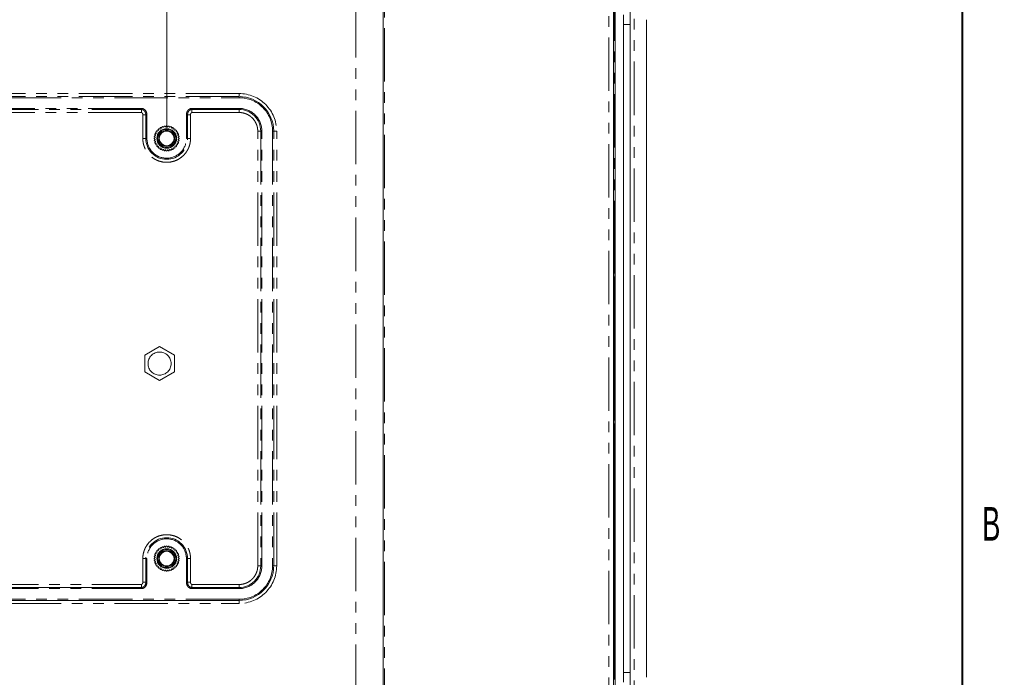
# Model space of a CAD drawing. Header units: millimetres. Extents: x 19 to 844, y 7 to 552.
# Tile 25 of 49: x 726 to 843, y 191 to 269. Entities that reach past the tile are written whole.
import ezdxf

# ---------------------------------------------------------------- set-up
doc = ezdxf.new("R2010")
doc.units = ezdxf.units.MM
doc.linetypes.add('PHANTOM', pattern=[12.7, 6.35, -1.27, 1.27, -1.27, 1.27, -1.27])
doc.styles.add('SLDTEXTSTYLE0', font='TXT', dxfattribs={"width": 0.75})
doc.styles.add('SLDTEXTSTYLE1', font='TXT', dxfattribs={"width": 0.605})
doc.dimstyles.new('SLDDIMSTYLE1', dxfattribs={"dimtxt": 3.125, "dimasz": 3.302, "dimexe": 0, "dimexo": 0.0625, "dimgap": 0.78125, "dimtad": 0, "dimtih": 1, "dimtoh": 1, "dimlfac": 2, "dimrnd": 1e-09, "dimzin": 4, "dimdsep": 46, "dimtxsty": 'SLDTEXTSTYLE0', "dimsah": 1, "dimcen": 0.09, "dimadec": 0, "dimazin": 1, "dimtfac": 1, "dimtofl": 0, "dimtmove": 0, "dimatfit": 3, "dimfxl": 0, "dimfrac": 2, "dimtolj": 1, "dimtzin": 12, "dimarcsym": 0})

# ---------------------------------------------------------------- blocks, each defined once
blk = doc.blocks.new('*D34')
at = {"color": 7, "linetype": 'Continuous', "lineweight": 0}
for p, q in [((716.72, 331.95), (716.08, 331.95)), ((716.08, 331.95), (716.08, 326.99)), ((726.38, 331.95), (727.02, 331.95)), ((727.02, 331.95), (727.02, 326.99)), ((693.55, 256.58), (693.55, 330.63)), ((743.55, 256.58), (743.55, 330.63)), ((693.55, 327.45), (708.45, 327.45)), ((716.08, 326.99), (716.72, 326.99)), ((727.02, 326.99), (726.38, 326.99)), ((743.55, 327.45), (728.65, 327.45))]:
    blk.add_line(p, q, dxfattribs=at)
for points in [[(693.55, 327.45), (696.85, 326.94), (696.85, 327.96)], [(743.55, 327.45), (740.25, 327.96), (740.25, 326.94)]]:
    blk.add_solid(points, dxfattribs=at)
at = {"color": 7, "linetype": 'Continuous', "lineweight": 0, "char_height": 3.125, "attachment_point": 1, "style": 'SLDTEXTSTYLE0'}
for s, insert in [('3.94', (717.51, 331.02, 3.56)), ('2X', (709.08, 326.39, 3.56)), ('100.0', (715.09, 326.34, 3.56))]:
    blk.add_mtext(s, dxfattribs=dict(at, insert=insert))

msp = doc.modelspace()

# ---------------------------------------------------------------- linework, layer by layer
at = {"color": 7, "linetype": 'Continuous', "lineweight": 40}
msp.add_line((838.2, 546.1), (838.2, 12.7), dxfattribs=at)
at = {"color": 7, "linetype": 'Continuous', "lineweight": 15}
for p, q in [((796.9189, 154.6807), (796.9189, 305.9357)), ((796.7089, 305.4357), (796.7089, 155.1807)), ((769.2989, 284.0807), (769.2989, 185.8807)), ((798.7089, 268.8648), (798.7089, 271.0299)), ((797.9089, 270.0335), (797.9089, 190.5829)), ((798.7089, 191.7516), (798.7089, 268.8648)), ((800.6589, 269.4419), (800.6589, 191.1745)), ((742.8504, 256.6041), (742.9512, 256.546)), ((742.9846, 256.5616), (743.0048, 256.6761)), ((743.0861, 256.7057), (743.1753, 256.631)), ((743.2305, 256.6944), (743.1248, 256.6733)), ((743.2109, 256.6405), (743.2507, 256.7498)), ((743.3359, 256.7648), (743.4107, 256.6757)), ((743.4857, 256.7451), (743.3715, 256.7224)), ((743.4475, 256.679), (743.5056, 256.7797)), ((743.5922, 256.7797), (743.6504, 256.679)), ((743.7263, 256.7224), (743.6122, 256.7451)), ((743.6871, 256.6757), (743.7619, 256.7648)), ((743.8472, 256.7498), (743.8869, 256.6405)), ((743.9731, 256.6733), (743.8673, 256.6944)), ((743.9226, 256.631), (744.0117, 256.7057)), ((744.093, 256.6761), (744.1133, 256.5615)), ((744.1467, 256.546), (744.2474, 256.6041)), ((742.1809, 255.4459), (742.0918, 255.5207)), ((742.1342, 255.4851), (742.0989, 255.3077)), ((742.1068, 255.606), (742.2161, 255.6457)), ((742.2257, 255.6814), (742.1509, 255.7705)), ((742.1833, 255.7319), (742.1622, 255.6261)), ((742.1805, 255.8518), (742.2951, 255.872)), ((742.3106, 255.9055), (742.2525, 256.0062)), ((742.2958, 256.0812), (742.4121, 256.0812)), ((742.4129, 256.1673), (742.3553, 256.0812)), ((742.4333, 256.1114), (742.3935, 256.2207)), ((742.4491, 256.287), (742.5637, 256.2669)), ((742.5898, 256.2929), (742.5696, 256.4075)), ((742.6359, 256.4631), (742.7452, 256.4234)), ((742.7754, 256.5013), (742.6893, 256.4437)), ((742.7754, 256.4445), (742.7754, 256.5608)), ((744.3224, 256.5608), (744.3224, 256.4445)), ((744.4085, 256.4437), (744.3224, 256.5013)), ((744.3526, 256.4233), (744.4619, 256.4631)), ((744.5283, 256.4075), (744.5081, 256.2929)), ((744.5341, 256.2668), (744.6487, 256.287)), ((744.7043, 256.2207), (744.6646, 256.1114)), ((744.7425, 256.0812), (744.6849, 256.1673)), ((744.6857, 256.0812), (744.802, 256.0812)), ((744.8453, 256.0062), (744.7872, 255.9054)), ((744.8028, 255.872), (744.9173, 255.8518)), ((744.9469, 255.7705), (744.8722, 255.6813)), ((744.8817, 255.6457), (744.991, 255.606)), ((744.9356, 255.6261), (744.9145, 255.7319)), ((745.006, 255.5207), (744.9169, 255.4459)), ((744.9989, 255.3077), (744.9636, 255.4851)), ((742.0769, 255.351), (742.1777, 255.4092)), ((742.1777, 255.2063), (742.0769, 255.2644)), ((742.0918, 255.0947), (742.1809, 255.1695)), ((742.0989, 255.3077), (742.1342, 255.1303)), ((742.2161, 254.9697), (742.1068, 255.0094)), ((742.1509, 254.8449), (742.2256, 254.9341)), ((742.1622, 254.9893), (742.1833, 254.8836)), ((742.295, 254.7434), (742.1805, 254.7636)), ((742.2525, 254.6092), (742.3106, 254.71)), ((742.4121, 254.5342), (742.2958, 254.5342)), ((742.3935, 254.3947), (742.4332, 254.504)), ((742.5637, 254.3486), (742.4491, 254.3284)), ((742.5696, 254.2079), (742.5898, 254.3225)), ((744.508, 254.3225), (744.5283, 254.2079)), ((744.6487, 254.3284), (744.5341, 254.3485)), ((744.6482, 254.3932), (744.7425, 254.5342)), ((744.6646, 254.504), (744.7043, 254.3947)), ((744.802, 254.5342), (744.6857, 254.5342)), ((744.7872, 254.7099), (744.8453, 254.6092)), ((744.9173, 254.7636), (744.8028, 254.7434)), ((744.8722, 254.934), (744.9469, 254.8449)), ((744.991, 255.0095), (744.8817, 254.9697)), ((744.9145, 254.8835), (744.9356, 254.9893)), ((744.9169, 255.1695), (745.006, 255.0947)), ((744.9202, 255.4091), (745.0209, 255.351)), ((745.0209, 255.2644), (744.9202, 255.2062)), ((744.9636, 255.1303), (744.9989, 255.3077)), ((742.7452, 254.1921), (742.6359, 254.1523)), ((742.6893, 254.1717), (742.7754, 254.1141)), ((742.7754, 254.0546), (742.7754, 254.1709)), ((742.9511, 254.0694), (742.8504, 254.0113)), ((743.0048, 253.9393), (742.9846, 254.0539)), ((743.1752, 253.9844), (743.0862, 253.9097)), ((743.1247, 253.9421), (743.2305, 253.921)), ((743.2507, 253.8656), (743.2109, 253.9749)), ((743.4107, 253.9397), (743.3359, 253.8506)), ((743.3715, 253.893), (743.4856, 253.8703)), ((743.5056, 253.8357), (743.4474, 253.9365)), ((743.6503, 253.9364), (743.5922, 253.8357)), ((743.6122, 253.8703), (743.7263, 253.893)), ((743.7619, 253.8506), (743.6871, 253.9397)), ((743.8869, 253.9749), (743.8472, 253.8656)), ((743.8673, 253.921), (743.9731, 253.9421)), ((744.0117, 253.9097), (743.9225, 253.9844)), ((744.1132, 254.0538), (744.093, 253.9393)), ((744.2474, 254.0113), (744.1467, 254.0694)), ((744.3224, 254.1141), (744.4085, 254.1717)), ((744.3224, 254.1709), (744.3224, 254.0546)), ((744.4619, 254.1523), (744.3526, 254.192)), ((796.7089, 245.7682), (796.8527, 245.7682)), ((796.8527, 245.3682), (796.7089, 245.3682)), ((796.83, 245.3682), (796.83, 239.3178)), ((796.8527, 245.7682), (796.8527, 245.3682)), ((796.7089, 239.2899), (796.8579, 239.2899)), ((796.83, 239.3178), (796.8579, 239.2899)), ((796.8579, 239.2899), (796.8579, 238.8265)), ((796.7089, 238.8265), (796.8579, 238.8265)), ((796.8579, 238.8265), (796.83, 238.7986)), ((796.83, 238.7986), (796.83, 221.8178)), ((740.936, 229.5132), (742.7039, 230.5339)), ((742.7039, 230.5339), (744.4719, 229.5132)), ((740.936, 227.5132), (740.936, 229.5132)), ((744.4719, 229.5132), (744.4719, 227.5132)), ((742.7039, 226.4925), (740.936, 227.5132)), ((744.4719, 227.5132), (742.7039, 226.4925)), ((796.7089, 221.7899), (796.8579, 221.7899)), ((796.83, 221.8178), (796.8579, 221.7899)), ((796.8579, 221.7899), (796.8579, 221.3265)), ((796.8579, 221.3265), (796.7089, 221.3265)), ((796.8579, 221.3265), (796.83, 221.2986)), ((796.83, 221.2986), (796.83, 206.3065)), ((742.4333, 206.1114), (742.3935, 206.2207)), ((742.4491, 206.287), (742.5637, 206.2669)), ((742.5898, 206.2929), (742.5696, 206.4075)), ((742.6359, 206.4631), (742.7452, 206.4234)), ((742.7754, 206.5013), (742.6893, 206.4437)), ((742.7754, 206.4445), (742.7754, 206.5608)), ((742.8504, 206.6041), (742.9512, 206.546)), ((742.9846, 206.5616), (743.0048, 206.6761)), ((743.0861, 206.7057), (743.1753, 206.631)), ((743.2109, 206.6405), (743.2507, 206.7498)), ((743.3359, 206.7648), (743.4107, 206.6757)), ((743.4857, 206.7451), (743.3715, 206.7224)), ((743.4475, 206.679), (743.5056, 206.7797)), ((743.5922, 206.7797), (743.6504, 206.679)), ((743.7263, 206.7224), (743.6122, 206.7451)), ((743.6871, 206.6757), (743.7619, 206.7648)), ((743.8472, 206.7498), (743.8869, 206.6405)), ((743.9731, 206.6733), (743.8673, 206.6944)), ((743.9226, 206.631), (744.0117, 206.7057)), ((744.093, 206.6761), (744.1133, 206.5616)), ((744.1467, 206.546), (744.2474, 206.6041)), ((744.3224, 206.5608), (744.3224, 206.4445)), ((744.4085, 206.4437), (744.3224, 206.5013)), ((744.3526, 206.4233), (744.4619, 206.4631)), ((744.5283, 206.4075), (744.5081, 206.2929)), ((744.5341, 206.2668), (744.6487, 206.287)), ((744.7043, 206.2207), (744.6646, 206.1114)), ((796.7089, 206.2951), (796.8527, 206.2951)), ((796.83, 206.3178), (796.8527, 206.2951)), ((796.8527, 206.2951), (796.8527, 205.9213)), ((742.0769, 205.351), (742.1777, 205.4092)), ((742.1777, 205.2063), (742.0769, 205.2644)), ((742.1809, 205.4459), (742.0918, 205.5207)), ((742.0918, 205.0947), (742.1809, 205.1695)), ((742.1342, 205.4851), (742.0989, 205.3077)), ((742.0989, 205.3077), (742.1342, 205.1303)), ((742.1068, 205.606), (742.2161, 205.6457)), ((742.2257, 205.6814), (742.1509, 205.7705)), ((742.1833, 205.7319), (742.1622, 205.6261)), ((742.1805, 205.8518), (742.2951, 205.872)), ((742.3106, 205.9055), (742.2525, 206.0062)), ((742.2958, 206.0812), (742.4121, 206.0812)), ((742.4129, 206.1673), (742.3553, 206.0812)), ((744.7425, 206.0812), (744.6849, 206.1673)), ((744.6857, 206.0812), (744.802, 206.0812)), ((744.8453, 206.0062), (744.7872, 205.9055)), ((744.8028, 205.872), (744.9173, 205.8518)), ((744.9469, 205.7705), (744.8722, 205.6813)), ((744.8817, 205.6457), (744.991, 205.606)), ((744.9356, 205.6261), (744.9145, 205.7319)), ((745.006, 205.5207), (744.9169, 205.4459)), ((744.9169, 205.1695), (745.006, 205.0947)), ((744.9202, 205.4091), (745.0209, 205.351)), ((745.0209, 205.2644), (744.9202, 205.2062)), ((744.9989, 205.3077), (744.9636, 205.4851)), ((744.9636, 205.1303), (744.9989, 205.3077)), ((796.7089, 205.9213), (796.8527, 205.9213)), ((796.8527, 205.9213), (796.83, 205.8986)), ((796.83, 205.8986), (796.83, 190.9065)), ((742.2161, 204.9697), (742.1068, 205.0094)), ((742.1509, 204.8449), (742.2256, 204.9341)), ((742.1622, 204.9893), (742.1833, 204.8836)), ((742.295, 204.7434), (742.1805, 204.7636)), ((742.2525, 204.6092), (742.3106, 204.71)), ((742.4121, 204.5342), (742.2958, 204.5342)), ((742.3553, 204.5342), (742.4129, 204.4481)), ((742.3935, 204.3947), (742.4332, 204.504)), ((742.5637, 204.3486), (742.4491, 204.3284)), ((742.5696, 204.2079), (742.5898, 204.3225)), ((742.7452, 204.1921), (742.6359, 204.1523)), ((742.6893, 204.1717), (742.7754, 204.1141)), ((742.7754, 204.0546), (742.7754, 204.1709)), ((742.9511, 204.0694), (742.8504, 204.0113)), ((743.0048, 203.9393), (742.9846, 204.0539)), ((743.1752, 203.9845), (743.0862, 203.9097)), ((743.1247, 203.9421), (743.2305, 203.921)), ((743.2507, 203.8656), (743.2109, 203.9749)), ((743.4107, 203.9397), (743.3359, 203.8506)), ((743.3715, 203.893), (743.4856, 203.8703)), ((743.5056, 203.8357), (743.4474, 203.9365)), ((743.6503, 203.9364), (743.5922, 203.8357)), ((743.6122, 203.8703), (743.7263, 203.893)), ((743.7619, 203.8506), (743.6871, 203.9397)), ((743.8869, 203.9749), (743.8472, 203.8656)), ((743.8673, 203.921), (743.9731, 203.9421)), ((744.0117, 203.9097), (743.9225, 203.9844)), ((744.1132, 204.0538), (744.093, 203.9393)), ((744.2474, 204.0113), (744.1467, 204.0694)), ((744.3224, 204.1141), (744.4085, 204.1717)), ((744.3224, 204.1709), (744.3224, 204.0546)), ((744.4619, 204.1523), (744.3526, 204.192)), ((744.508, 204.3225), (744.5283, 204.2079)), ((744.6487, 204.3284), (744.5341, 204.3485)), ((744.6646, 204.504), (744.7043, 204.3947)), ((744.6849, 204.4481), (744.7425, 204.5342)), ((744.802, 204.5342), (744.6857, 204.5342)), ((744.7872, 204.7099), (744.8453, 204.6092)), ((744.9173, 204.7636), (744.8028, 204.7434)), ((744.8722, 204.934), (744.9469, 204.8449)), ((744.991, 205.0095), (744.8817, 204.9697)), ((744.9145, 204.8835), (744.9356, 204.9893)), ((740.5489, 201.8696), (696.5489, 201.8696)), ((752.1651, 201.8685), (746.5489, 201.8706)), ((584.9327, 200.3185), (752.1651, 200.3185)), ((798.7089, 189.5865), (798.7089, 191.7516))]:
    msp.add_line(p, q, dxfattribs=at)
at = {"color": 8, "linetype": 'PHANTOM', "lineweight": 0}
for p, q in [((796.1589, 305.4357), (796.1589, 155.1807)), ((766.0489, 283.9807), (766.0489, 185.9807)), ((769.4489, 185.8807), (769.4489, 284.0807)), ((799.1589, 181.8959), (799.1589, 278.7205)), ((796.83, 273.2682), (796.83, 245.7682)), ((797.9089, 268.8648), (798.7089, 268.8648)), ((752.1651, 260.6498), (584.9327, 260.6498)), ((752.1651, 260.2935), (584.9327, 260.2935)), ((584.9327, 260.1599), (752.1651, 260.1599)), ((752.1651, 260.6498), (752.1651, 260.2935)), ((752.1651, 260.2935), (752.1651, 260.1599)), ((740.5489, 258.8838), (696.5489, 258.8838)), ((696.5489, 258.7502), (740.5489, 258.7502)), ((740.5489, 258.3939), (696.5489, 258.3939)), ((740.709, 255.3077), (740.709, 258.1332)), ((741.0653, 258.1332), (741.0653, 255.3077)), ((741.1989, 255.3077), (741.1989, 258.1332)), ((746.0325, 258.1332), (745.8989, 258.1332)), ((745.8989, 258.1332), (745.8989, 255.3077)), ((746.0325, 258.1332), (746.3888, 258.1332)), ((746.0325, 255.3077), (746.0325, 258.1332)), ((746.3888, 258.1332), (746.3888, 255.3077)), ((752.1651, 258.8838), (746.5489, 258.8838)), ((746.5489, 258.7502), (752.1651, 258.7502)), ((752.1651, 258.3939), (746.5489, 258.3939)), ((752.1651, 258.7502), (752.1651, 258.8838)), ((752.1651, 258.7502), (752.1651, 258.3939)), ((754.3846, 204.442), (754.3846, 256.1744)), ((754.7409, 256.1744), (754.3846, 256.1744)), ((754.7409, 256.1744), (754.7409, 204.442)), ((754.7409, 256.1744), (754.8745, 256.1744)), ((754.8745, 204.442), (754.8745, 256.1744)), ((756.2842, 256.1744), (756.1506, 256.1744)), ((756.1506, 256.1744), (756.1506, 204.442)), ((756.6405, 256.1744), (756.2842, 256.1744)), ((756.2842, 204.442), (756.2842, 256.1744)), ((756.6405, 204.442), (756.6405, 256.1744)), ((741.0653, 255.3077), (740.709, 255.3077)), ((741.0653, 255.3077), (741.1989, 255.3077)), ((746.0325, 255.3077), (745.8989, 255.3077)), ((746.0325, 255.3077), (746.3888, 255.3077)), ((740.709, 202.4832), (740.709, 205.3077)), ((741.0653, 205.3077), (740.709, 205.3077)), ((741.0653, 205.3077), (741.0653, 202.4832)), ((741.0653, 205.3077), (741.1989, 205.3077)), ((741.1989, 202.4832), (741.1989, 205.3077)), ((746.0325, 205.3077), (745.8989, 205.3077)), ((745.8989, 205.3077), (745.8989, 202.4832)), ((746.0325, 205.3077), (746.3888, 205.3077)), ((746.0325, 202.4832), (746.0325, 205.3077)), ((746.3888, 205.3077), (746.3888, 202.4832)), ((754.7409, 204.442), (754.3846, 204.442)), ((754.7409, 204.442), (754.8745, 204.442)), ((756.1506, 204.442), (756.2842, 204.442)), ((756.6405, 204.442), (756.2842, 204.442)), ((696.5489, 202.2234), (740.5489, 202.2234)), ((696.5489, 201.7326), (740.5489, 201.7326)), ((740.5519, 202.2231), (740.5489, 202.2231)), ((741.0653, 202.4832), (740.709, 202.4832)), ((741.0653, 202.4832), (741.1989, 202.4832)), ((746.5489, 202.2234), (752.1651, 202.2234)), ((746.5489, 201.7326), (752.1651, 201.7326)), ((752.1651, 202.2234), (752.1651, 201.8693)), ((752.1651, 202.2225), (752.174, 202.2225)), ((752.1651, 201.7326), (752.1651, 201.8662)), ((752.1651, 200.4565), (584.9327, 200.4565)), ((752.1651, 200.3229), (752.1651, 200.4565)), ((584.9436, 199.9657), (752.1542, 199.9657)), ((752.1651, 199.9657), (752.1542, 199.9657)), ((798.7089, 191.7516), (797.9089, 191.7516))]:
    msp.add_line(p, q, dxfattribs=at)
at = {"color": 7, "linetype": 'Continuous', "lineweight": 15}
for centre, radius in [((743.5489, 255.3077), 1.175), ((743.5489, 255.3077), 1.075), ((743.5489, 255.3077), 0.95), ((743.5489, 255.3077), 0.875), ((743.5489, 205.3077), 1.175), ((743.5489, 205.3077), 1.075), ((743.5489, 205.3077), 0.95), ((743.5489, 205.3077), 0.875)]:
    msp.add_circle(centre, radius, dxfattribs=at)
at = {"color": 8, "linetype": 'PHANTOM', "lineweight": 0}
for centre, radius, start, end in [((752.1651, 256.1744), 4.1191, 360, 90), ((752.1651, 256.1744), 2.5758, 360, 90), ((743.5489, 255.3077), 2.4836, 180, 360), ((743.5489, 205.3077), 2.4836, 0, 180), ((752.1651, 204.442), 2.5758, 270, 0), ((752.1651, 204.442), 4.1191, 270, 0)]:
    msp.add_arc(centre, radius, start, end, dxfattribs=at)
at = {"color": 7, "linetype": 'Continuous', "lineweight": 15}
for centre, radius, start, end in [((742.8254, 256.5608), 0.05, 60.005153, 180.006934), ((743.054, 256.6674), 0.05, 50.005153, 170.006934), ((743.5489, 255.3077), 1.375, 104.230877, 105.767887), ((743.2976, 256.7327), 0.05, 40.005153, 160.006934), ((743.5489, 255.3077), 1.375, 94.230877, 95.767887), ((743.5489, 256.7547), 0.05, 30.005153, 150.006934), ((743.5489, 255.3077), 1.375, 84.230877, 85.767887), ((743.8002, 256.7327), 0.05, 20.005153, 140.006934), ((743.5489, 255.3077), 1.375, 74.230877, 75.767887), ((744.0438, 256.6674), 0.05, 10.005153, 130.006934), ((744.2724, 256.5608), 0.05, 0.003463, 120.006934), ((742.1239, 255.559), 0.05, 110.005153, 230.006934), ((742.1892, 255.8026), 0.05, 100.005153, 220.006934), ((743.5489, 255.3077), 1.375, 174.230877, 175.767887), ((743.5489, 255.3077), 1.375, 164.230877, 165.767887), ((742.2958, 256.0312), 0.05, 90.003463, 210.006934), ((743.5489, 255.3077), 1.375, 154.230877, 155.767887), ((742.4405, 256.2378), 0.05, 80.005153, 200.006934), ((743.5489, 255.3077), 1.375, 144.230877, 145.767887), ((743.5489, 255.3077), 1.375, 134.230877, 135.767887), ((742.6188, 256.4162), 0.05, 70.005153, 190.006934), ((743.5489, 255.3077), 1.375, 124.230877, 125.767887), ((743.5489, 255.3077), 1.375, 114.230877, 115.767887), ((743.5489, 255.3077), 1.375, 64.230877, 65.767887), ((743.5489, 255.3077), 1.375, 54.230877, 55.767887), ((744.479, 256.4162), 0.05, 350.005153, 110.006934), ((743.5489, 255.3077), 1.375, 44.230877, 45.767887), ((744.6574, 256.2378), 0.05, 340.005153, 100.006934), ((743.5489, 255.3077), 1.375, 34.230877, 35.767887), ((743.5489, 255.3077), 1.375, 24.230877, 25.767887), ((744.802, 256.0312), 0.05, 330.005153, 90.006934), ((743.5489, 255.3077), 1.375, 14.230877, 15.767887), ((743.5489, 255.3077), 1.375, 4.230877, 5.767887), ((744.9086, 255.8026), 0.05, 320.005153, 80.006934), ((744.9739, 255.559), 0.05, 310.005153, 70.006934), ((742.1019, 255.3077), 0.05, 120.005153, 240.006934), ((742.1239, 255.0564), 0.05, 130.005153, 250.006934), ((742.1892, 254.8128), 0.05, 140.005153, 260.006934), ((743.5489, 255.3077), 1.375, 184.230877, 185.767887), ((743.5489, 255.3077), 1.375, 194.230877, 195.767887), ((742.2958, 254.5842), 0.05, 150.005153, 270.006934), ((743.5489, 255.3077), 1.375, 204.230877, 205.767887), ((742.4405, 254.3776), 0.05, 160.005153, 280.006934), ((743.5489, 255.3077), 1.375, 214.230877, 215.767887), ((743.5489, 255.3077), 1.375, 224.230877, 225.767887), ((743.5489, 255.3077), 1.375, 314.230877, 315.767887), ((744.6574, 254.3776), 0.05, 260.005153, 20.006934), ((743.5489, 255.3077), 1.375, 324.230877, 325.767887), ((743.5489, 255.3077), 1.375, 334.230877, 335.767887), ((744.802, 254.5842), 0.05, 270.003463, 30.006934), ((743.5489, 255.3077), 1.375, 344.230877, 345.767887), ((743.5489, 255.3077), 1.375, 354.230877, 355.767887), ((744.9086, 254.8128), 0.05, 280.005153, 40.006934), ((744.9739, 255.0564), 0.05, 290.005153, 50.006934), ((744.9959, 255.3077), 0.05, 300.005153, 60.006934), ((742.6188, 254.1992), 0.05, 170.005153, 290.006934), ((743.5489, 255.3077), 1.375, 234.230877, 235.767887), ((742.8254, 254.0546), 0.05, 180.003463, 300.006934), ((743.5489, 255.3077), 1.375, 244.230877, 245.767887), ((743.054, 253.948), 0.05, 190.005153, 310.006934), ((743.5489, 255.3077), 1.375, 254.230877, 255.767887), ((743.2976, 253.8827), 0.05, 200.005153, 320.006934), ((743.5489, 255.3077), 1.375, 264.230877, 265.767887), ((743.5489, 253.8607), 0.05, 210.005153, 330.006934), ((743.5489, 255.3077), 1.375, 274.230877, 275.767887), ((743.8002, 253.8827), 0.05, 220.005153, 340.006934), ((743.5489, 255.3077), 1.375, 284.230877, 285.767887), ((744.0438, 253.948), 0.05, 230.005153, 350.006934), ((743.5489, 255.3077), 1.375, 294.230877, 295.767887), ((744.2724, 254.0546), 0.05, 240.005153, 0.006934), ((743.5489, 255.3077), 1.375, 304.230877, 305.767887), ((744.479, 254.1992), 0.05, 250.005153, 10.006934), ((742.4405, 206.2378), 0.05, 80.005153, 200.006934), ((743.5489, 205.3077), 1.375, 134.230877, 135.767887), ((742.6188, 206.4162), 0.05, 70.005153, 190.006934), ((743.5489, 205.3077), 1.375, 124.230877, 125.767887), ((742.8254, 206.5608), 0.05, 60.005153, 180.006934), ((743.5489, 205.3077), 1.375, 114.230877, 115.767887), ((743.054, 206.6674), 0.05, 50.005153, 170.006934), ((743.5489, 205.3077), 1.375, 104.230877, 105.767887), ((743.2976, 206.7327), 0.05, 40.005153, 160.006934), ((743.5489, 205.3077), 1.375, 94.230877, 95.767887), ((743.5489, 206.7547), 0.05, 30.005153, 150.006934), ((743.5489, 205.3077), 1.375, 84.230877, 85.767887), ((743.8002, 206.7327), 0.05, 20.005153, 140.006934), ((743.5489, 205.3077), 1.375, 74.230877, 75.767887), ((744.0438, 206.6674), 0.05, 10.005153, 130.006934), ((743.5489, 205.3077), 1.375, 64.230877, 65.767887), ((744.2724, 206.5608), 0.05, 0.003463, 120.006934), ((743.5489, 205.3077), 1.375, 54.230877, 55.767887), ((744.479, 206.4162), 0.05, 350.005153, 110.006934), ((743.5489, 205.3077), 1.375, 44.230877, 45.767887), ((744.6574, 206.2378), 0.05, 340.005153, 100.006934), ((742.1019, 205.3077), 0.05, 120.005153, 240.006934), ((742.1239, 205.559), 0.05, 110.005153, 230.006934), ((742.1239, 205.0564), 0.05, 130.005153, 250.006934), ((742.1892, 205.8026), 0.05, 100.005153, 220.006934), ((743.5489, 205.3077), 1.375, 174.230877, 175.767887), ((743.5489, 205.3077), 1.375, 184.230877, 185.767887), ((743.5489, 205.3077), 1.375, 164.230877, 165.767887), ((742.2958, 206.0312), 0.05, 90.003463, 210.006934), ((743.5489, 205.3077), 1.375, 154.230877, 155.767887), ((743.5489, 205.3077), 1.375, 144.230877, 145.767887), ((743.5489, 205.3077), 1.375, 34.230877, 35.767887), ((743.5489, 205.3077), 1.375, 24.230877, 25.767887), ((744.802, 206.0312), 0.05, 330.005153, 90.006934), ((743.5489, 205.3077), 1.375, 14.230877, 15.767887), ((743.5489, 205.3077), 1.375, 4.230877, 5.767887), ((743.5489, 205.3077), 1.375, 354.230877, 355.767887), ((744.9086, 205.8026), 0.05, 320.005153, 80.006934), ((744.9739, 205.559), 0.05, 310.005153, 70.006934), ((744.9739, 205.0564), 0.05, 290.005153, 50.006934), ((744.9959, 205.3077), 0.05, 300.005153, 60.006934), ((742.1892, 204.8128), 0.05, 140.005153, 260.006934), ((743.5489, 205.3077), 1.375, 194.230877, 195.767887), ((742.2958, 204.5842), 0.05, 150.005153, 270.006934), ((743.5489, 205.3077), 1.375, 204.230877, 205.767887), ((742.4405, 204.3776), 0.05, 160.005153, 280.006934), ((743.5489, 205.3077), 1.375, 214.230877, 215.767887), ((743.5489, 205.3077), 1.375, 224.230877, 225.767887), ((742.6188, 204.1992), 0.05, 170.005153, 290.006934), ((743.5489, 205.3077), 1.375, 234.230877, 235.767887), ((742.8254, 204.0546), 0.05, 180.003463, 300.006934), ((743.5489, 205.3077), 1.375, 244.230877, 245.767887), ((743.054, 203.948), 0.05, 190.005153, 310.006934), ((743.5489, 205.3077), 1.375, 254.230877, 255.767887), ((743.2976, 203.8827), 0.05, 200.005153, 320.006934), ((743.5489, 205.3077), 1.375, 264.230877, 265.767887), ((743.5489, 205.3077), 1.375, 274.230877, 275.767887), ((743.8002, 203.8827), 0.05, 220.005153, 340.006934), ((743.5489, 205.3077), 1.375, 284.230877, 285.767887), ((744.0438, 203.948), 0.05, 230.005153, 350.006934), ((743.5489, 205.3077), 1.375, 294.230877, 295.767887), ((744.2724, 204.0546), 0.05, 240.005153, 0.006934), ((743.5489, 205.3077), 1.375, 304.230877, 305.767887), ((744.479, 204.1992), 0.05, 250.005153, 10.006934), ((743.5489, 205.3077), 1.375, 314.230877, 315.767887), ((744.6574, 204.3776), 0.05, 260.005153, 20.006934), ((743.5489, 205.3077), 1.375, 324.230877, 325.767887), ((743.5489, 205.3077), 1.375, 334.230877, 335.767887), ((744.802, 204.5842), 0.05, 270.003463, 30.006934), ((743.5489, 205.3077), 1.375, 344.230877, 345.767887), ((744.9086, 204.8128), 0.05, 280.005153, 40.006934), ((743.5489, 203.8607), 0.05, 210.005153, 330.006934)]:
    msp.add_arc(centre, radius, start, end, dxfattribs=at)
at = {"color": 8, "linetype": 'PHANTOM', "lineweight": 0}
for points, knots in [([(752.1651, 260.6498), (753.352, 260.6498), (754.4904, 260.1783), (756.169, 258.4997), (756.6405, 257.3613), (756.6405, 256.1744)], [0, 0, 0, 0, 0.5, 0.5, 1, 1, 1, 1]), ([(756.1506, 256.1744), (756.1506, 257.2314), (755.7307, 258.2452), (754.2359, 259.74), (753.2221, 260.1599), (752.1651, 260.1599)], [0, 0, 0, 0, 0.5, 0.5, 1, 1, 1, 1]), ([(740.5489, 258.8838), (740.5489, 258.8563), (740.5489, 258.8289), (740.5489, 258.782), (740.5489, 258.7627), (740.5489, 258.7502)], [0, 0, 0, 0, 0.5, 0.5, 1, 1, 1, 1]), ([(740.5489, 258.8838), (740.5676, 258.8833), (740.6049, 258.8822), (740.6604, 258.8736), (740.7148, 258.8599), (740.7677, 258.841), (740.8185, 258.8172), (740.867, 258.7888), (740.9127, 258.7563), (740.9554, 258.72), (740.995, 258.6802), (741.0312, 258.6375), (741.0641, 258.5921), (741.0935, 258.5443), (741.1193, 258.4946), (741.1482, 258.428), (741.1752, 258.3429), (741.1953, 258.2389), (741.1977, 258.1684), (741.1989, 258.1332)], [0, 0, 0, 0, 0.0508454, 0.10172684, 0.15263663, 0.20355137, 0.25446725, 0.30537198, 0.35626513, 0.40714819, 0.45802217, 0.50889324, 0.55976012, 0.61062137, 0.66148067, 0.71233483, 0.80822679, 0.90411626, 1, 1, 1, 1]), ([(740.5489, 258.7501), (740.5489, 258.7431), (740.5489, 258.7289), (740.5489, 258.7025), (740.5489, 258.6727), (740.5489, 258.6394), (740.5489, 258.6032), (740.5489, 258.5644), (740.5489, 258.5236), (740.5489, 258.4813), (740.5489, 258.4378), (740.5489, 258.4085), (740.5489, 258.3939)], [0, 0, 0, 0, 0.0999434, 0.19996591, 0.29999744, 0.4000098, 0.50000458, 0.59999891, 0.70000995, 0.80003943, 0.90005939, 1, 1, 1, 1]), ([(741.0653, 258.1332), (741.0648, 258.1527), (741.064, 258.1917), (741.0567, 258.2498), (741.0451, 258.3071), (741.0287, 258.3633), (741.0077, 258.4179), (740.982, 258.4705), (740.9516, 258.5205), (740.9165, 258.5674), (740.877, 258.6105), (740.8331, 258.6493), (740.785, 258.6829), (740.7318, 258.7114), (740.6739, 258.7332), (740.612, 258.7475), (740.5699, 258.7493), (740.5489, 258.7501)], [0, 0, 0, 0, 0.06562701, 0.13121198, 0.19677405, 0.26233324, 0.32790267, 0.39348768, 0.45909726, 0.52470212, 0.59026046, 0.65582651, 0.72150187, 0.78729944, 0.85834229, 0.92929988, 1, 1, 1, 1]), ([(740.5489, 258.3939), (740.5549, 258.3934), (740.5669, 258.3925), (740.5842, 258.3862), (740.6004, 258.3773), (740.6153, 258.3662), (740.6286, 258.354), (740.6407, 258.3407), (740.6516, 258.3265), (740.6616, 258.3115), (740.6706, 258.2958), (740.6869, 258.2624), (740.7047, 258.2084), (740.7076, 258.1583), (740.709, 258.1332)], [0, 0, 0, 0, 0.05401783, 0.10884744, 0.16512016, 0.2210653, 0.27568317, 0.32928312, 0.38307811, 0.43749439, 0.49220206, 0.54696672, 0.77340844, 1, 1, 1, 1]), ([(741.0653, 258.1332), (741.0336, 258.1332), (740.982, 258.1332), (740.8538, 258.1332), (740.7786, 258.1332), (740.709, 258.1332)], [0, 0, 0, 0, 0.5, 0.5, 1, 1, 1, 1]), ([(741.0653, 258.1332), (741.0778, 258.1332), (741.0971, 258.1332), (741.144, 258.1332), (741.1714, 258.1332), (741.1989, 258.1332)], [0, 0, 0, 0, 0.5, 0.5, 1, 1, 1, 1]), ([(745.8989, 258.1332), (745.8994, 258.1555), (745.9003, 258.2001), (745.9083, 258.2665), (745.9212, 258.3322), (745.9393, 258.3966), (745.9626, 258.4594), (745.9909, 258.52), (746.0243, 258.578), (746.0627, 258.6328), (746.106, 258.684), (746.1539, 258.7307), (746.2063, 258.7725), (746.2628, 258.8086), (746.326, 258.84), (746.3958, 258.8644), (746.4716, 258.8808), (746.5232, 258.8828), (746.5489, 258.8838)], [0, 0, 0, 0, 0.06070846, 0.12142299, 0.18214104, 0.24285387, 0.30357135, 0.36428478, 0.42500934, 0.48573588, 0.54647728, 0.60722004, 0.66797724, 0.72874882, 0.78953068, 0.85972272, 0.92989024, 1, 1, 1, 1]), ([(746.5489, 258.7502), (746.4665, 258.7502), (746.3851, 258.7251), (746.2496, 258.6435), (746.195, 258.5885), (746.1111, 258.4688), (746.0813, 258.4037), (746.042, 258.2703), (746.0325, 258.2017), (746.0325, 258.1332)], [0, 0, 0, 0, 0.25, 0.25, 0.5, 0.5, 0.75, 0.75, 1, 1, 1, 1]), ([(746.3888, 258.1332), (746.3888, 258.2037), (746.4101, 258.2747), (746.4622, 258.349), (746.4826, 258.3679), (746.5196, 258.3902), (746.5349, 258.3939), (746.5489, 258.3939)], [0, 0, 0, 0, 0.5, 0.5, 0.75, 0.75, 1, 1, 1, 1]), ([(746.5489, 258.7502), (746.5489, 258.7627), (746.5489, 258.782), (746.5489, 258.8289), (746.5489, 258.8563), (746.5489, 258.8838)], [0, 0, 0, 0, 0.5, 0.5, 1, 1, 1, 1]), ([(746.5489, 258.7502), (746.5489, 258.7185), (746.5489, 258.6669), (746.5489, 258.5387), (746.5489, 258.4635), (746.5489, 258.3939)], [0, 0, 0, 0, 0.5, 0.5, 1, 1, 1, 1]), ([(752.1651, 258.8838), (752.8836, 258.8838), (753.5728, 258.5983), (754.589, 257.5821), (754.8745, 256.8929), (754.8745, 256.1744)], [0, 0, 0, 0, 0.5, 0.5, 1, 1, 1, 1]), ([(754.3846, 256.1744), (754.3841, 256.211), (754.3831, 256.284), (754.3748, 256.393), (754.3617, 256.5009), (754.3432, 256.6077), (754.3194, 256.7135), (754.2903, 256.8182), (754.256, 256.9218), (754.1774, 257.1252), (754.0231, 257.4159), (753.7444, 257.7536), (753.4067, 258.0324), (753.0837, 258.2037), (752.8103, 258.3021), (752.599, 258.3549), (752.3835, 258.3879), (752.2381, 258.3919), (752.1651, 258.3939)], [0, 0, 0, 0, 0.03155044, 0.06287094, 0.09403639, 0.12512276, 0.15620663, 0.18736459, 0.21867268, 0.25020587, 0.37508149, 0.50003667, 0.62491229, 0.74986748, 0.81266142, 0.87487426, 0.93711706, 1, 1, 1, 1]), ([(746.3888, 255.3077), (746.3884, 255.2705), (746.3875, 255.1961), (746.3807, 255.0847), (746.3699, 254.9738), (746.3546, 254.8634), (746.3252, 254.6987), (746.271, 254.482), (746.1769, 254.2193), (746.0576, 253.9668), (745.8663, 253.6479), (745.5699, 253.2866), (745.1368, 252.9312), (744.6427, 252.6671), (744.1065, 252.5044), (743.5489, 252.4495), (742.9913, 252.5044), (742.4551, 252.6671), (741.961, 252.9312), (741.5279, 253.2866), (741.2315, 253.6478), (741.0403, 253.9668), (740.921, 254.2191), (740.8269, 254.4819), (740.7666, 254.7227), (740.7314, 254.9366), (740.7125, 255.1217), (740.7102, 255.2456), (740.709, 255.3077)], [0, 0, 0, 0, 0.01253723, 0.02504315, 0.03753704, 0.05003822, 0.062566, 0.09382379, 0.12511114, 0.15636893, 0.18765628, 0.25012572, 0.31259516, 0.3750646, 0.43753404, 0.50000348, 0.56247292, 0.62494236, 0.6874118, 0.74988124, 0.81235068, 0.84360847, 0.87489582, 0.90615361, 0.93744097, 0.95828921, 0.97911236, 1, 1, 1, 1]), ([(741.2298, 254.928), (741.3252, 254.3455), (741.6363, 253.8201), (742.5662, 253.0929), (743.1511, 252.9176), (744.3277, 253.0133), (744.8765, 253.2808), (745.6767, 254.1487), (745.8989, 254.7174), (745.8989, 255.3077)], [0, 0, 0, 0, 0.25, 0.25, 0.5, 0.5, 0.75, 0.75, 1, 1, 1, 1]), ([(740.709, 205.3077), (740.7094, 205.3449), (740.7103, 205.4193), (740.7171, 205.5307), (740.7279, 205.6416), (740.7432, 205.752), (740.7726, 205.9167), (740.8269, 206.1334), (740.921, 206.3961), (741.0403, 206.6486), (741.2315, 206.9675), (741.5279, 207.3288), (741.961, 207.6842), (742.4551, 207.9483), (742.9913, 208.111), (743.5489, 208.1659), (744.1065, 208.111), (744.6427, 207.9483), (745.1368, 207.6842), (745.5699, 207.3288), (745.8663, 206.9676), (746.0575, 206.6487), (746.1768, 206.3963), (746.2709, 206.1335), (746.3312, 205.8927), (746.3664, 205.6788), (746.3853, 205.4937), (746.3876, 205.3698), (746.3888, 205.3077)], [0, 0, 0, 0, 0.01253723, 0.02504315, 0.03753704, 0.05003822, 0.062566, 0.09382379, 0.12511114, 0.15636893, 0.18765628, 0.25012572, 0.31259516, 0.3750646, 0.43753404, 0.50000348, 0.56247292, 0.62494236, 0.6874118, 0.74988124, 0.81235068, 0.84360847, 0.87489582, 0.90615361, 0.93744097, 0.95828921, 0.97911236, 1, 1, 1, 1]), ([(745.868, 205.6874), (745.7726, 206.2699), (745.4615, 206.7953), (744.5316, 207.5225), (743.9467, 207.6978), (742.7701, 207.6021), (742.2213, 207.3346), (741.4211, 206.4667), (741.1989, 205.898), (741.1989, 205.3077)], [0, 0, 0, 0, 0.25, 0.25, 0.5, 0.5, 0.75, 0.75, 1, 1, 1, 1]), ([(756.6405, 204.442), (756.6405, 203.2551), (756.169, 202.1167), (754.4904, 200.4381), (753.352, 199.9666), (752.1651, 199.9666)], [0, 0, 0, 0, 0.5, 0.5, 1, 1, 1, 1]), ([(752.1651, 200.4565), (753.2221, 200.4565), (754.2359, 200.8764), (755.7307, 202.3712), (756.1506, 203.385), (756.1506, 204.442)], [0, 0, 0, 0, 0.5, 0.5, 1, 1, 1, 1]), ([(754.8745, 204.442), (754.8745, 203.7235), (754.589, 203.0343), (753.5728, 202.0181), (752.8836, 201.7326), (752.1651, 201.7326)], [0, 0, 0, 0, 0.5, 0.5, 1, 1, 1, 1]), ([(752.174, 202.2225), (752.2105, 202.2232), (752.2834, 202.2245), (752.392, 202.2331), (752.4996, 202.2466), (752.606, 202.2655), (752.7115, 202.2896), (752.8158, 202.3189), (752.9191, 202.3535), (753.1217, 202.4325), (753.4112, 202.5872), (753.7474, 202.8659), (754.0249, 203.2033), (754.1954, 203.5256), (754.2933, 203.7984), (754.3458, 204.0092), (754.3786, 204.2242), (754.3826, 204.3692), (754.3846, 204.442)], [0, 0, 0, 0, 0.03154864, 0.06286859, 0.09403435, 0.12512153, 0.1562063, 0.18736486, 0.21867286, 0.25020489, 0.37508241, 0.50003653, 0.62491404, 0.74986816, 0.81266201, 0.87487681, 0.93712046, 1, 1, 1, 1]), ([(741.1989, 202.4832), (741.1984, 202.4609), (741.1975, 202.4163), (741.1895, 202.3499), (741.1766, 202.2842), (741.1585, 202.2198), (741.1352, 202.157), (741.1069, 202.0964), (741.0735, 202.0384), (741.0351, 201.9836), (740.9918, 201.9325), (740.9439, 201.8857), (740.8915, 201.8439), (740.835, 201.8078), (740.7718, 201.7764), (740.702, 201.752), (740.6262, 201.7356), (740.5747, 201.7336), (740.5489, 201.7326)], [0, 0, 0, 0, 0.06070846, 0.12142299, 0.18214104, 0.24285387, 0.30357135, 0.36428478, 0.42500935, 0.48573588, 0.54647728, 0.60722004, 0.66797725, 0.72874882, 0.78953069, 0.85972272, 0.92989024, 1, 1, 1, 1]), ([(740.5489, 201.8698), (740.5489, 201.9023), (740.5489, 201.954), (740.5489, 202.0809), (740.5489, 202.1547), (740.5489, 202.2231)], [0, 0, 0, 0, 0.5, 0.5, 1, 1, 1, 1]), ([(740.5489, 201.8685), (740.5489, 201.8565), (740.5489, 201.8371), (740.5489, 201.7892), (740.5489, 201.7609), (740.5489, 201.7326)], [0, 0, 0, 0, 0.5, 0.5, 1, 1, 1, 1]), ([(740.709, 202.4832), (740.7085, 202.4687), (740.7075, 202.4398), (740.6998, 202.397), (740.6872, 202.3554), (740.669, 202.3159), (740.6464, 202.2813), (740.6195, 202.2527), (740.589, 202.2298), (740.5642, 202.2253), (740.5519, 202.2231)], [0, 0, 0, 0, 0.13253334, 0.26413444, 0.39610986, 0.52880263, 0.66057887, 0.77194781, 0.88770106, 1, 1, 1, 1]), ([(746.0325, 202.4832), (746.02, 202.4832), (746.0007, 202.4832), (745.9538, 202.4832), (745.9264, 202.4832), (745.8989, 202.4832)], [0, 0, 0, 0, 0.5, 0.5, 1, 1, 1, 1]), ([(746.5489, 201.7326), (746.5302, 201.7331), (746.4929, 201.7342), (746.4374, 201.7428), (746.383, 201.7565), (746.3301, 201.7754), (746.2793, 201.7992), (746.2308, 201.8276), (746.1851, 201.8601), (746.1424, 201.8964), (746.1028, 201.9362), (746.0666, 201.9789), (746.0337, 202.0243), (746.0043, 202.0721), (745.9785, 202.1218), (745.9496, 202.1884), (745.9226, 202.2735), (745.9025, 202.3775), (745.9001, 202.448), (745.8989, 202.4832)], [0, 0, 0, 0, 0.0508454, 0.10172684, 0.15263663, 0.20355137, 0.25446725, 0.30537198, 0.35626513, 0.40714819, 0.45802217, 0.50889324, 0.55976012, 0.61062137, 0.66148067, 0.71233483, 0.80822679, 0.90411626, 1, 1, 1, 1]), ([(746.0325, 202.4832), (746.0642, 202.4832), (746.1158, 202.4832), (746.244, 202.4832), (746.3192, 202.4832), (746.3888, 202.4832)], [0, 0, 0, 0, 0.5, 0.5, 1, 1, 1, 1]), ([(746.5489, 202.2231), (746.543, 202.2234), (746.5309, 202.2241), (746.5137, 202.2303), (746.4975, 202.2391), (746.4826, 202.25), (746.4693, 202.2622), (746.4573, 202.2754), (746.4464, 202.2895), (746.4365, 202.3044), (746.4276, 202.3201), (746.4112, 202.3534), (746.3931, 202.4076), (746.3902, 202.458), (746.3888, 202.4832)], [0, 0, 0, 0, 0.05372691, 0.1083825, 0.16447695, 0.22019733, 0.27455313, 0.32788594, 0.38143692, 0.43561086, 0.49007676, 0.54459855, 0.77221731, 1, 1, 1, 1]), ([(746.5489, 201.8711), (746.5489, 201.8783), (746.5489, 201.8928), (746.5489, 201.9194), (746.5489, 201.9492), (746.5489, 201.9822), (746.5489, 202.0179), (746.5489, 202.0561), (746.5489, 202.0961), (746.5489, 202.1376), (746.5489, 202.1801), (746.5489, 202.2088), (746.5489, 202.2231)], [0, 0, 0, 0, 0.09995691, 0.1999763, 0.29999982, 0.40000613, 0.49999945, 0.59999632, 0.70001142, 0.8000436, 0.90006295, 1, 1, 1, 1]), ([(746.5489, 201.7326), (746.5489, 201.7618), (746.5489, 201.791), (746.5489, 201.8397), (746.5489, 201.8592), (746.5489, 201.8706)], [0, 0, 0, 0, 0.5, 0.5, 1, 1, 1, 1]), ([(752.1651, 200.3174), (752.1651, 200.2832), (752.1651, 200.2319), (752.1651, 200.1088), (752.1651, 200.0373), (752.1651, 199.9657)], [0, 0, 0, 0, 0.5, 0.5, 1, 1, 1, 1])]:
    msp.add_open_spline(points, degree=3, knots=knots, dxfattribs=at)
at = {"color": 7, "linetype": 'Continuous', "lineweight": 15}
for points, knots in [([(742.9999, 256.6485), (742.9979, 256.6481), (742.956, 256.6402), (742.9236, 256.6092), (742.8928, 256.5797)], [0, 0, 0, 0, 0.04702796, 1, 1, 1, 1]), ([(744.2051, 256.5797), (744.1742, 256.6092), (744.1418, 256.6402), (744.0999, 256.6481), (744.0979, 256.6485)], [0, 0, 0, 0, 0.95303495, 1, 1, 1, 1]), ([(742.2769, 255.9638), (742.2474, 255.933), (742.2164, 255.9006), (742.2085, 255.8587), (742.2081, 255.8567)], [0, 0, 0, 0, 0.95306296, 1, 1, 1, 1]), ([(742.5765, 256.3683), (742.5574, 256.358), (742.5192, 256.3374), (742.4986, 256.2992), (742.4883, 256.2801)], [0, 0, 0, 0, 0.50000407, 1, 1, 1, 1]), ([(744.6095, 256.2801), (744.5992, 256.2992), (744.5786, 256.3374), (744.5404, 256.358), (744.5214, 256.3683)], [0, 0, 0, 0, 0.5000325, 1, 1, 1, 1]), ([(744.8897, 255.8567), (744.8893, 255.8587), (744.8814, 255.9006), (744.8504, 255.933), (744.8209, 255.9638)], [0, 0, 0, 0, 0.04699591, 1, 1, 1, 1]), ([(742.2081, 254.7587), (742.2085, 254.7567), (742.2164, 254.7148), (742.2474, 254.6824), (742.2769, 254.6516)], [0, 0, 0, 0, 0.04698172, 1, 1, 1, 1]), ([(742.4496, 254.3932), (742.4701, 254.3521), (742.5004, 254.2914), (742.5579, 254.2579), (742.5765, 254.2471)], [0, 0, 0, 0, 0.67704582, 1, 1, 1, 1]), ([(744.8209, 254.6516), (744.8504, 254.6824), (744.8814, 254.7148), (744.8893, 254.7567), (744.8897, 254.7587)], [0, 0, 0, 0, 0.95306353, 1, 1, 1, 1]), ([(742.8928, 254.0357), (742.9236, 254.0062), (742.956, 253.9752), (742.9979, 253.9673), (742.9999, 253.9669)], [0, 0, 0, 0, 0.95303533, 1, 1, 1, 1]), ([(744.0979, 253.9669), (744.0999, 253.9673), (744.1418, 253.9752), (744.1742, 254.0062), (744.205, 254.0357)], [0, 0, 0, 0, 0.04702298, 1, 1, 1, 1]), ([(796.83, 239.3178), (796.8296, 239.318), (796.8133, 239.3182), (796.7578, 239.3187), (796.719, 239.3189), (796.68, 239.3191)], [0, 0, 0, 0, 0.5, 0.5, 1, 1, 1, 1]), ([(796.68, 238.7973), (796.719, 238.7975), (796.7578, 238.7977), (796.8133, 238.7982), (796.8296, 238.7984), (796.83, 238.7986)], [0, 0, 0, 0, 0.5, 0.5, 1, 1, 1, 1]), ([(741.3289, 228.5132), (741.3289, 228.6932), (741.3647, 228.8731), (741.5024, 229.2057), (741.6044, 229.3582), (741.8589, 229.6127), (742.0114, 229.7147), (742.344, 229.8524), (742.5239, 229.8882), (742.8839, 229.8882), (743.0638, 229.8524), (743.3964, 229.7147), (743.5489, 229.6127), (743.8034, 229.3582), (743.9054, 229.2057), (744.0431, 228.8731), (744.0789, 228.6932), (744.0789, 228.5132)], [0, 0, 0, 0, 0.125, 0.125, 0.25, 0.25, 0.375, 0.375, 0.5, 0.5, 0.625, 0.625, 0.75, 0.75, 0.875, 0.875, 1, 1, 1, 1]), ([(744.0789, 228.5132), (744.0789, 228.3332), (744.0431, 228.1533), (743.9054, 227.8207), (743.8034, 227.6682), (743.5489, 227.4137), (743.3964, 227.3117), (743.0638, 227.174), (742.8839, 227.1382), (742.5239, 227.1382), (742.344, 227.174), (742.0114, 227.3117), (741.8589, 227.4137), (741.6044, 227.6682), (741.5024, 227.8207), (741.3647, 228.1533), (741.3289, 228.3332), (741.3289, 228.5132)], [0, 0, 0, 0, 0.125, 0.125, 0.25, 0.25, 0.375, 0.375, 0.5, 0.5, 0.625, 0.625, 0.75, 0.75, 0.875, 0.875, 1, 1, 1, 1]), ([(796.83, 221.8178), (796.8293, 221.8179), (796.828, 221.8181), (796.8192, 221.8183), (796.8052, 221.8185), (796.7885, 221.8187), (796.7712, 221.8188), (796.7496, 221.819), (796.7192, 221.8191), (796.6932, 221.8191), (796.68, 221.8191)], [0, 0, 0, 0, 0.1280599, 0.25089897, 0.37334925, 0.50028718, 0.58224798, 0.66708122, 0.83132753, 1, 1, 1, 1]), ([(796.68, 221.2973), (796.719, 221.2975), (796.7578, 221.2977), (796.8133, 221.2982), (796.8296, 221.2984), (796.83, 221.2986)], [0, 0, 0, 0, 0.5, 0.5, 1, 1, 1, 1]), ([(742.5765, 206.3683), (742.5574, 206.358), (742.5192, 206.3374), (742.4986, 206.2992), (742.4883, 206.2801)], [0, 0, 0, 0, 0.50001016, 1, 1, 1, 1]), ([(743.2305, 206.6944), (743.1477, 206.6883), (743.023, 206.6792), (742.9255, 206.6047), (742.8928, 206.5797)], [0, 0, 0, 0, 0.66444815, 1, 1, 1, 1]), ([(744.2051, 206.5797), (744.1742, 206.6092), (744.1418, 206.6402), (744.0999, 206.6481), (744.0979, 206.6485)], [0, 0, 0, 0, 0.95303533, 1, 1, 1, 1]), ([(744.6095, 206.2801), (744.5992, 206.2992), (744.5786, 206.3374), (744.5404, 206.358), (744.5214, 206.3683)], [0, 0, 0, 0, 0.50002234, 1, 1, 1, 1]), ([(796.83, 206.3178), (796.8293, 206.3179), (796.828, 206.3181), (796.8192, 206.3183), (796.8052, 206.3185), (796.7885, 206.3187), (796.7712, 206.3188), (796.7496, 206.319), (796.7192, 206.3191), (796.6932, 206.3191), (796.68, 206.3191)], [0, 0, 0, 0, 0.1280599, 0.25089897, 0.37334925, 0.50028718, 0.58224798, 0.66708122, 0.83132753, 1, 1, 1, 1]), ([(742.2769, 205.9638), (742.2474, 205.933), (742.2164, 205.9006), (742.2085, 205.8587), (742.2081, 205.8567)], [0, 0, 0, 0, 0.95304933, 1, 1, 1, 1]), ([(744.8897, 205.8567), (744.8893, 205.8587), (744.8814, 205.9006), (744.8504, 205.933), (744.8209, 205.9638)], [0, 0, 0, 0, 0.04699591, 1, 1, 1, 1]), ([(796.68, 205.8973), (796.719, 205.8975), (796.7578, 205.8977), (796.8133, 205.8982), (796.8296, 205.8984), (796.83, 205.8986)], [0, 0, 0, 0, 0.5, 0.5, 1, 1, 1, 1]), ([(742.2081, 204.7587), (742.2085, 204.7567), (742.2164, 204.7148), (742.2474, 204.6824), (742.2769, 204.6516)], [0, 0, 0, 0, 0.04699591, 1, 1, 1, 1]), ([(742.4883, 204.3353), (742.4986, 204.3162), (742.5192, 204.278), (742.5574, 204.2574), (742.5765, 204.2471)], [0, 0, 0, 0, 0.50007313, 1, 1, 1, 1]), ([(742.8928, 204.0357), (742.9236, 204.0062), (742.956, 203.9752), (742.9979, 203.9673), (742.9999, 203.9669)], [0, 0, 0, 0, 0.95303495, 1, 1, 1, 1]), ([(744.0979, 203.9669), (744.0999, 203.9673), (744.1418, 203.9752), (744.1742, 204.0062), (744.205, 204.0357)], [0, 0, 0, 0, 0.04702568, 1, 1, 1, 1]), ([(744.5213, 204.2471), (744.5404, 204.2574), (744.5786, 204.278), (744.5992, 204.3162), (744.6095, 204.3353)], [0, 0, 0, 0, 0.5000447, 1, 1, 1, 1]), ([(744.8209, 204.6516), (744.8504, 204.6824), (744.8814, 204.7148), (744.8893, 204.7567), (744.8897, 204.7587)], [0, 0, 0, 0, 0.95306296, 1, 1, 1, 1]), ([(740.5489, 201.8686), (740.5639, 201.8688), (740.5939, 201.8691), (740.6386, 201.8759), (740.6825, 201.8871), (740.725, 201.9028), (740.7657, 201.9228), (740.8042, 201.9464), (740.8404, 201.9735), (740.874, 202.0035), (740.9051, 202.0362), (740.9335, 202.0712), (740.9592, 202.1082), (740.9821, 202.147), (741.0023, 202.1873), (741.0251, 202.2417), (741.0464, 202.3113), (741.0624, 202.3966), (741.0643, 202.4543), (741.0653, 202.4832)], [0, 0, 0, 0, 0.050447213, 0.101108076, 0.151886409, 0.202714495, 0.253500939, 0.304220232, 0.354822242, 0.405358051, 0.455876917, 0.506439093, 0.557013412, 0.607588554, 0.658154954, 0.708711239, 0.805782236, 0.902863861, 1, 1, 1, 1]), ([(746.0325, 202.4832), (746.0329, 202.4637), (746.0337, 202.4247), (746.041, 202.3666), (746.0526, 202.3093), (746.0691, 202.2531), (746.0902, 202.1985), (746.1159, 202.146), (746.1464, 202.096), (746.1813, 202.049), (746.2208, 202.0058), (746.2645, 201.9669), (746.3126, 201.9332), (746.3658, 201.9049), (746.424, 201.8839), (746.486, 201.871), (746.528, 201.8711), (746.5489, 201.8711)], [0, 0, 0, 0, 0.06564588, 0.13126729, 0.19687378, 0.26247756, 0.32808576, 0.39369986, 0.45932749, 0.52494121, 0.59050506, 0.65609016, 0.72181831, 0.78770879, 0.85860602, 0.92943469, 1, 1, 1, 1])]:
    msp.add_open_spline(points, degree=3, knots=knots, dxfattribs=at)
at = {"color": 8, "linetype": 'PHANTOM', "lineweight": 0}
for points in [[(741.1989, 255.3077), (741.1989, 255.1805), (741.2092, 255.0535), (741.2298, 254.928)], [(745.8989, 205.3077), (745.8989, 205.4349), (745.8886, 205.5619), (745.868, 205.6874)], [(740.5489, 201.8696), (740.5489, 201.8692), (740.5489, 201.8689), (740.5489, 201.8685)], [(752.1651, 201.8685), (752.1651, 201.8678), (752.1651, 201.867), (752.1651, 201.8662)], [(752.1651, 200.3229), (752.1651, 200.3213), (752.1651, 200.3198), (752.1651, 200.3185)]]:
    msp.add_open_spline(points, degree=3, dxfattribs=at)

# ---------------------------------------------------------------- texts
at = {"color": 7, "linetype": 'Continuous', "lineweight": 0, "insert": (841.6743, 211.4477), "char_height": 4, "attachment_point": 2, "style": 'SLDTEXTSTYLE1'}
msp.add_mtext('B', dxfattribs=at)

# ---------------------------------------------------------------- dimensions: what is measured, and where the dimension line sits
at = {"color": 7, "linetype": 'Continuous', "lineweight": 0}
dim = msp.add_linear_dim(base=(743.5489, 327.4503), p1=(693.5489, 255.3077), p2=(743.5489, 255.3077), text='2X <>', dimstyle='SLDDIMSTYLE1', dxfattribs=at)
dim.commit()
dim.dimension.update_dxf_attribs({"geometry": '*D34', "text_midpoint": (718.5489, 327.4503), "dimtype": 160})

doc.saveas('drawing.dxf')
